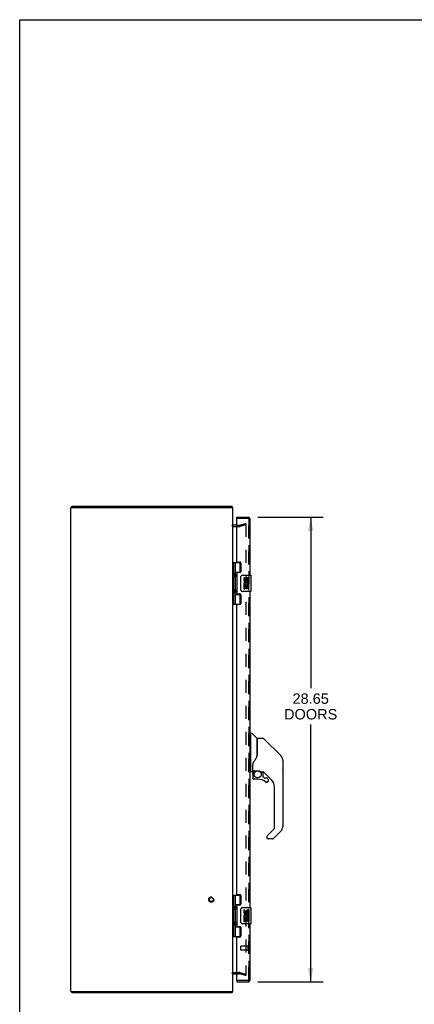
# Model space of a CAD drawing. Header units: inches. Extents: x 0 to 146, y 0 to 94.
# Tile 3 of 22: x 0 to 24, y 34 to 94. Entities that reach past the tile are written whole.
import ezdxf

# ---------------------------------------------------------------- set-up
doc = ezdxf.new("R2010")
doc.units = ezdxf.units.IN
doc.header["$LTSCALE"] = 8.008147
doc.header["$MEASUREMENT"] = 0
doc.linetypes.add('HIDDEN', pattern=[0.2, 0.1, -0.1])
doc.layers.get('0').update_dxf_attribs({"linetype": 'CONTINUOUS'})
for name, color, linetype in [('DEFAULT_2', 8, 'HIDDEN'), ('DIMENSIONS', 7, 'CONTINUOUS'), ('DOOR_ASSEMBLY_LEFT', 7, 'CONTINUOUS'), ('DOOR_ASSEMBLY_RIGHT', 7, 'CONTINUOUS')]:
    doc.layers.add(name, color=color, linetype=linetype)
doc.styles.get("Standard").update_dxf_attribs({"font": 'arial.ttf'})
doc.dimstyles.new('DIMSTYLE_1', dxfattribs={"dimtxt": 0.642365, "dimasz": 0.856486, "dimexe": 0.09, "dimexo": 0.07, "dimgap": 0.0375, "dimtad": 0, "dimtih": 1, "dimtoh": 1, "dimzin": 4, "dimdsep": 46, "dimtxsty": 'Standard', "dimblk": '_FILLED', "dimblk1": '_FILLED', "dimblk2": '_FILLED', "dimcen": 0.09, "dimadec": 3, "dimazin": 1, "dimtfac": 1, "dimtdec": 3, "dimtofl": 0, "dimtmove": 0, "dimatfit": 3, "dimldrblk": '_FILLED', "dimfxl": 0, "dimtolj": 1, "dimtzin": 4, "dimarcsym": 0})

# ---------------------------------------------------------------- blocks, each defined once
blk = doc.blocks.new('_FILLED')
at = {"color": 0, "linetype": 'ByBlock'}
blk.add_solid([(0, 0), (-1, 0.2), (-1, -0.2)], dxfattribs=at)
blk = doc.blocks.new('*D9')
at = {"layer": 'DIMENSIONS', "color": 2, "linetype": 'Continuous'}
for p, q in [((14.704, 63.54), (18.733, 63.54)), ((17.962, 63.54), (17.962, 52.996)), ((17.962, 34.89), (17.962, 50.748)), ((14.704, 34.89), (18.733, 34.89))]:
    blk.add_line(p, q, dxfattribs=at)
at = {"layer": 'DIMENSIONS', "color": 2, "linetype": 'Continuous', "xscale": 0.8564863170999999, "yscale": 0.8564863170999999, "zscale": 0.8564863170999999}
for p, rotation in [((17.962, 63.54), 90), ((17.962, 34.89), 270)]:
    blk.add_blockref('_FILLED', p, dxfattribs=dict(at, rotation=rotation))
at = {"layer": 'DIMENSIONS', "color": 2, "linetype": 'Continuous', "insert": (17.962, 52.675), "char_height": 0.6424, "width": 3.28585, "attachment_point": 2, "line_spacing_factor": 0.9}
blk.add_mtext('28.65\\PDOORS', dxfattribs=at)

msp = doc.modelspace()

# ---------------------------------------------------------------- linework, layer by layer
at = {"color": 7, "linetype": 'Continuous'}
for p, q in [((0, 0), (0, 94.213)), ((0, 94.213), (145.603, 94.213)), ((3.217, 64.14), (3.217, 64.215)), ((3.217, 34.29), (3.217, 34.215)), ((13.091, 34.29), (13.091, 34.215))]:
    msp.add_line(p, q, dxfattribs=at)
at = {"color": 3, "linetype": 'Continuous'}
for p, q in [((3.154, 34.29), (3.154, 64.14)), ((3.154, 64.14), (13.154, 64.14)), ((3.217, 64.215), (13.091, 64.215)), ((13.154, 34.29), (13.154, 64.14)), ((13.397, 63.04), (13.196, 63.04)), ((13.196, 35.39), (13.397, 35.39)), ((3.154, 34.29), (13.154, 34.29)), ((13.091, 34.215), (3.217, 34.215))]:
    msp.add_line(p, q, dxfattribs=at)
for points in [[(13.107, 64.196), (13.105, 64.201), (13.104, 64.203), (13.103, 64.205), (13.101, 64.207), (13.1, 64.209), (13.099, 64.21), (13.098, 64.212), (13.096, 64.213), (13.095, 64.214), (13.094, 64.214), (13.093, 64.215), (13.092, 64.215), (13.091, 64.215)], [(13.116, 64.184), (13.114, 64.186), (13.113, 64.188), (13.111, 64.19), (13.11, 64.192), (13.109, 64.194), (13.107, 64.196)], [(13.105, 34.229), (13.104, 34.227), (13.103, 34.225), (13.101, 34.223), (13.1, 34.221), (13.099, 34.22), (13.098, 34.218), (13.096, 34.217), (13.095, 34.216), (13.094, 34.216), (13.093, 34.215), (13.092, 34.215), (13.091, 34.215)], [(13.116, 34.246), (13.114, 34.244), (13.113, 34.242), (13.111, 34.24), (13.11, 34.238), (13.109, 34.236), (13.107, 34.234), (13.105, 34.229)]]:
    msp.add_lwpolyline(points, dxfattribs=at)
for centre, radius, start, end in [((13.037, 64.098), 0.117, 21.04207, 47.44308), ((13.196, 63.082), 0.042, 180, 270), ((13.196, 35.348), 0.042, 90, 180), ((13.037, 34.332), 0.117, 312.55692, 338.95793)]:
    msp.add_arc(centre, radius, start, end, dxfattribs=at)
at = {"layer": 'DEFAULT_2', "color": 8, "linetype": 'HIDDEN'}
for p, q in [((13.561, 63.041), (13.947, 63.144)), ((13.947, 63.144), (13.966, 63.072)), ((13.953, 63.139), (13.952, 63.139)), ((13.955, 63.138), (13.953, 63.139)), ((13.196, 62.965), (13.556, 62.965)), ((13.397, 63.04), (13.554, 63.04)), ((13.966, 63.072), (13.58, 62.968)), ((13.966, 63.124), (13.966, 35.306)), ((13.196, 35.465), (13.556, 35.465)), ((13.397, 35.39), (13.554, 35.39)), ((13.947, 35.286), (13.561, 35.389)), ((13.58, 35.462), (13.966, 35.358)), ((13.966, 35.358), (13.947, 35.286))]:
    msp.add_line(p, q, dxfattribs=at)
for points in [[(13.952, 63.139), (13.952, 63.139), (13.95, 63.139), (13.948, 63.138)], [(13.955, 63.138), (13.957, 63.138), (13.958, 63.137), (13.959, 63.137), (13.961, 63.136), (13.962, 63.134), (13.963, 63.133), (13.964, 63.132), (13.965, 63.13), (13.966, 63.129), (13.966, 63.127), (13.966, 63.125), (13.966, 63.124)], [(13.952, 35.291), (13.952, 35.291), (13.95, 35.291), (13.948, 35.292)], [(13.966, 35.306), (13.966, 35.305), (13.966, 35.303), (13.966, 35.301), (13.965, 35.3), (13.964, 35.298), (13.963, 35.297), (13.962, 35.296), (13.961, 35.294), (13.959, 35.293), (13.958, 35.293), (13.957, 35.292), (13.955, 35.292), (13.953, 35.291), (13.952, 35.291)]]:
    msp.add_lwpolyline(points, dxfattribs=at)
for radius in [0.164, 0.124]:
    msp.add_circle((11.829, 39.965), radius, dxfattribs=at)
for centre, radius, start, end in [((13.196, 63.082), 0.117, 213.09982, 270), ((13.554, 63.065), 0.025, 270, 285), ((13.554, 63.065), 0.1, 270, 285), ((13.196, 35.348), 0.117, 90, 146.90018), ((13.554, 35.365), 0.1, 75, 90), ((13.554, 35.365), 0.025, 75, 90)]:
    msp.add_arc(centre, radius, start, end, dxfattribs=at)
at = {"layer": 'DOOR_ASSEMBLY_LEFT', "color": 7, "linetype": 'Continuous'}
for p, q in [((13.397, 63.465), (13.397, 63.54)), ((13.417, 63.465), (13.397, 63.465)), ((13.154, 60.745), (13.638, 60.745)), ((13.193, 60.745), (13.193, 58.186)), ((13.292, 60.745), (13.292, 60.057)), ((13.612, 60.154), (13.612, 60.745)), ((13.292, 60.154), (13.638, 60.154)), ((13.581, 60.145), (13.581, 60.123)), ((13.581, 60.145), (13.632, 60.145)), ((13.292, 59.857), (13.292, 59.073)), ((13.308, 59.957), (13.308, 60.027)), ((13.308, 59.957), (13.308, 59.887)), ((13.308, 59.957), (13.308, 59.957)), ((13.657, 59.065), (13.657, 59.865)), ((13.757, 59.965), (14.267, 59.965)), ((13.832, 59.811), (13.832, 59.674)), ((13.895, 59.811), (13.832, 59.811)), ((13.895, 59.674), (13.895, 59.811)), ((13.96, 59.737), (13.96, 59.668)), ((14.021, 59.674), (14.021, 59.716)), ((14.084, 59.58), (14.084, 59.717)), ((14.084, 59.58), (14.144, 59.58)), ((14.144, 59.58), (14.144, 59.737)), ((14.282, 58.98), (14.282, 59.95)), ((13.308, 58.973), (13.308, 59.043)), ((13.308, 58.973), (13.308, 58.903)), ((13.308, 58.973), (13.308, 58.973)), ((14.267, 58.965), (13.757, 58.965)), ((13.832, 59.35), (13.832, 59.119)), ((13.85, 59.35), (13.832, 59.35)), ((13.832, 59.119), (13.895, 59.119)), ((13.885, 59.35), (13.912, 59.369)), ((13.885, 59.35), (14.144, 59.35)), ((13.895, 59.119), (13.895, 59.287)), ((13.895, 59.287), (13.96, 59.287)), ((13.96, 59.287), (13.96, 59.151)), ((13.96, 59.151), (14.021, 59.151)), ((14.021, 59.151), (14.021, 59.287)), ((14.021, 59.287), (14.084, 59.287)), ((14.076, 59.386), (14.134, 59.361)), ((14.084, 59.119), (14.084, 59.287)), ((14.084, 59.119), (14.144, 59.119)), ((14.144, 59.397), (14.144, 59.449)), ((14.144, 59.119), (14.144, 59.35)), ((13.292, 58.873), (13.292, 58.186)), ((13.292, 58.776), (13.638, 58.776)), ((13.581, 58.808), (13.581, 58.785)), ((13.632, 58.785), (13.581, 58.785)), ((13.612, 58.186), (13.612, 58.776)), ((13.154, 58.186), (13.638, 58.186)), ((14.261, 50.16), (14.222, 50.16)), ((14.261, 47.845), (14.261, 50.211)), ((14.269, 50.219), (14.324, 50.219)), ((14.646, 49.913), (14.351, 50.207)), ((14.655, 49.892), (14.655, 48.84)), ((14.663, 48.852), (14.663, 49.896)), ((15.024, 49.904), (14.671, 49.904)), ((15.08, 49.881), (16.122, 48.838)), ((14.662, 48.861), (14.641, 48.803)), ((15.817, 49.144), (15.817, 49.144)), ((16.123, 48.838), (15.822, 49.138)), ((16.189, 48.748), (16.19, 48.748)), ((14.379, 48.282), (14.379, 48.279)), ((14.379, 48.279), (14.379, 47.876)), ((14.379, 48.194), (14.38, 48.2)), ((14.38, 48.207), (14.381, 48.213)), ((14.38, 48.2), (14.38, 48.207)), ((14.381, 48.213), (14.382, 48.22)), ((14.382, 48.22), (14.384, 48.226)), ((14.388, 48.308), (14.387, 48.283)), ((14.387, 47.928), (14.387, 48.283)), ((16.238, 48.56), (16.238, 44.457)), ((16.245, 48.563), (16.245, 47.977)), ((14.261, 47.896), (14.222, 47.896)), ((14.34, 47.837), (14.269, 47.837)), ((14.383, 47.704), (14.383, 47.466)), ((14.385, 47.704), (14.394, 47.704)), ((14.394, 47.466), (14.385, 47.466)), ((14.407, 47.908), (14.702, 47.908)), ((14.506, 47.908), (14.441, 47.843)), ((14.446, 47.838), (14.444, 47.84)), ((14.449, 47.835), (14.446, 47.838)), ((14.698, 47.388), (14.462, 47.388)), ((14.899, 47.837), (14.975, 47.837)), ((15.013, 47.833), (15.013, 47.55)), ((15.017, 47.542), (15.088, 47.47)), ((15.553, 47.341), (15.058, 47.836)), ((15.097, 47.466), (15.249, 47.466)), ((15.328, 47.388), (15.328, 47.268)), ((15.258, 47.192), (15.249, 47.192)), ((15.326, 47.268), (15.317, 47.268)), ((15.326, 47.268), (15.326, 47.26)), ((15.726, 44.371), (15.726, 46.923)), ((15.253, 43.842), (15.253, 43.782)), ((15.271, 43.884), (15.703, 44.316)), ((16.122, 44.178), (15.67, 43.726)), ((15.614, 43.703), (15.332, 43.703)), ((13.154, 40.245), (13.638, 40.245)), ((13.193, 40.245), (13.193, 37.686)), ((13.292, 40.245), (13.292, 39.557)), ((13.612, 39.654), (13.612, 40.245)), ((13.292, 39.654), (13.638, 39.654)), ((13.308, 39.457), (13.308, 39.527)), ((13.581, 39.645), (13.632, 39.645)), ((13.581, 39.645), (13.581, 39.623)), ((13.757, 39.465), (14.267, 39.465)), ((13.292, 39.357), (13.292, 38.573)), ((13.308, 39.457), (13.308, 39.387)), ((13.308, 39.457), (13.308, 39.457)), ((13.657, 38.565), (13.657, 39.365)), ((13.895, 39.311), (13.832, 39.311)), ((13.832, 39.311), (13.832, 39.174)), ((13.885, 38.85), (13.912, 38.869)), ((13.895, 39.174), (13.895, 39.311)), ((13.96, 39.237), (13.96, 39.168)), ((14.021, 39.174), (14.021, 39.216)), ((14.076, 38.886), (14.134, 38.861)), ((14.084, 39.08), (14.084, 39.217)), ((14.084, 39.08), (14.144, 39.08)), ((14.144, 39.08), (14.144, 39.237)), ((14.144, 38.897), (14.144, 38.949)), ((14.282, 38.48), (14.282, 39.45)), ((13.292, 38.373), (13.292, 37.686)), ((13.292, 38.276), (13.638, 38.276)), ((13.308, 38.473), (13.308, 38.543)), ((13.308, 38.473), (13.308, 38.403)), ((13.308, 38.473), (13.308, 38.473)), ((13.581, 38.308), (13.581, 38.285)), ((13.632, 38.285), (13.581, 38.285)), ((13.612, 37.686), (13.612, 38.276)), ((14.267, 38.465), (13.757, 38.465)), ((13.85, 38.85), (13.832, 38.85)), ((13.832, 38.85), (13.832, 38.619)), ((13.832, 38.619), (13.895, 38.619)), ((13.885, 38.85), (14.144, 38.85)), ((13.895, 38.787), (13.96, 38.787)), ((13.895, 38.619), (13.895, 38.787)), ((13.96, 38.787), (13.96, 38.651)), ((13.96, 38.651), (14.021, 38.651)), ((14.021, 38.787), (14.084, 38.787)), ((14.021, 38.651), (14.021, 38.787)), ((14.084, 38.619), (14.084, 38.787)), ((14.084, 38.619), (14.144, 38.619)), ((14.144, 38.619), (14.144, 38.85)), ((13.154, 37.686), (13.638, 37.686)), ((13.397, 34.965), (13.417, 34.965)), ((13.397, 34.965), (13.397, 34.89))]:
    msp.add_line(p, q, dxfattribs=at)
at = {"layer": 'DOOR_ASSEMBLY_LEFT', "color": 3, "linetype": 'Continuous'}
for p, q in [((13.397, 63.54), (14.105, 63.54)), ((13.397, 60.807), (13.397, 63.445)), ((14.222, 59.965), (14.222, 63.423)), ((13.428, 60.776), (13.584, 60.776)), ((13.647, 60.713), (13.647, 60.186)), ((13.584, 60.123), (13.428, 60.123)), ((13.397, 60.092), (13.397, 58.839)), ((14.222, 39.465), (14.222, 58.965)), ((13.428, 58.808), (13.584, 58.808)), ((13.647, 58.745), (13.647, 58.218)), ((13.397, 40.307), (13.397, 58.124)), ((13.584, 58.155), (13.428, 58.155)), ((13.428, 40.276), (13.584, 40.276)), ((13.647, 40.213), (13.647, 39.686)), ((13.397, 39.592), (13.397, 38.339)), ((13.584, 39.623), (13.428, 39.623)), ((13.428, 38.308), (13.584, 38.308)), ((14.222, 35.007), (14.222, 38.465)), ((13.584, 37.655), (13.428, 37.655)), ((13.647, 38.245), (13.647, 37.718)), ((13.397, 34.985), (13.397, 37.624)), ((13.397, 34.89), (14.105, 34.89))]:
    msp.add_line(p, q, dxfattribs=at)
at = {"layer": 'DOOR_ASSEMBLY_LEFT', "color": 8, "linetype": 'HIDDEN'}
for p, q in [((14.105, 63.465), (13.417, 63.465)), ((14.147, 35.007), (14.147, 63.423)), ((13.647, 36.851), (13.647, 37.079)), ((14.104, 37.089), (13.657, 37.089)), ((14.104, 36.823), (14.104, 37.107)), ((14.104, 36.841), (13.657, 36.841)), ((14.105, 34.965), (13.417, 34.965))]:
    msp.add_line(p, q, dxfattribs=at)
at = {"layer": 'DOOR_ASSEMBLY_LEFT', "color": 7, "linetype": 'Continuous'}
for points in [[(13.292, 60.101), (13.293, 60.092), (13.295, 60.083), (13.298, 60.072), (13.302, 60.061), (13.306, 60.05), (13.311, 60.038), (13.316, 60.026), (13.32, 60.015), (13.325, 60.003), (13.329, 59.992), (13.332, 59.98), (13.333, 59.969), (13.334, 59.957), (13.333, 59.946), (13.332, 59.934), (13.329, 59.923), (13.325, 59.911), (13.321, 59.899), (13.316, 59.888), (13.311, 59.876), (13.306, 59.864), (13.302, 59.853), (13.298, 59.842), (13.295, 59.831), (13.293, 59.822), (13.292, 59.813)], [(13.657, 59.865), (13.657, 59.871), (13.658, 59.878), (13.659, 59.884), (13.66, 59.89), (13.662, 59.895), (13.664, 59.901)], [(13.292, 59.117), (13.293, 59.108), (13.295, 59.099), (13.298, 59.088), (13.302, 59.077), (13.306, 59.066), (13.311, 59.054), (13.316, 59.042), (13.32, 59.031), (13.325, 59.019), (13.329, 59.008), (13.332, 58.996), (13.333, 58.985), (13.334, 58.973), (13.333, 58.962), (13.332, 58.95), (13.329, 58.939), (13.325, 58.927), (13.321, 58.915), (13.316, 58.904), (13.311, 58.892), (13.306, 58.88), (13.302, 58.869), (13.298, 58.858), (13.295, 58.847), (13.293, 58.838), (13.292, 58.829)], [(13.664, 59.029), (13.662, 59.035), (13.66, 59.04), (13.659, 59.046), (13.658, 59.052), (13.657, 59.059), (13.657, 59.065)], [(15.08, 49.881), (15.072, 49.888), (15.063, 49.893), (15.054, 49.898), (15.044, 49.901), (15.034, 49.903), (15.024, 49.904)], [(14.641, 48.803), (14.611, 48.735), (14.575, 48.664), (14.533, 48.592), (14.486, 48.519), (14.44, 48.454)], [(14.655, 49.028), (14.657, 49.028), (14.659, 49.026), (14.661, 49.025), (14.662, 49.024), (14.663, 49.022), (14.663, 49.021)], [(16.23, 48.637), (16.223, 48.667), (16.209, 48.707), (16.191, 48.745), (16.169, 48.781), (16.144, 48.815), (16.123, 48.838)], [(14.379, 48.286), (14.379, 48.284), (14.379, 48.282)], [(14.384, 48.226), (14.385, 48.23), (14.386, 48.234), (14.387, 48.237), (14.387, 48.239)], [(14.44, 48.454), (14.43, 48.438), (14.415, 48.409), (14.402, 48.377), (14.393, 48.343), (14.388, 48.308)], [(14.385, 47.704), (14.386, 47.719), (14.388, 47.734), (14.391, 47.749), (14.395, 47.764), (14.4, 47.778), (14.407, 47.792), (14.414, 47.806), (14.423, 47.818), (14.432, 47.83), (14.442, 47.842)], [(14.462, 47.39), (14.453, 47.39), (14.445, 47.392), (14.437, 47.394), (14.429, 47.397), (14.421, 47.402), (14.414, 47.407), (14.408, 47.412), (14.402, 47.419), (14.397, 47.426), (14.393, 47.433), (14.39, 47.441), (14.387, 47.449), (14.386, 47.458), (14.385, 47.466)], [(14.449, 47.835), (14.439, 47.825), (14.43, 47.813), (14.422, 47.801), (14.415, 47.788), (14.409, 47.775), (14.404, 47.761), (14.4, 47.747), (14.397, 47.733), (14.395, 47.719), (14.394, 47.704)], [(14.394, 47.466), (14.395, 47.459), (14.396, 47.451), (14.398, 47.444), (14.401, 47.437), (14.405, 47.43), (14.409, 47.424), (14.414, 47.419), (14.42, 47.413), (14.426, 47.409), (14.433, 47.405), (14.44, 47.403), (14.447, 47.4), (14.454, 47.399), (14.462, 47.399)], [(14.444, 47.84), (14.444, 47.84), (14.443, 47.841), (14.443, 47.841), (14.442, 47.842)], [(14.462, 47.39), (14.462, 47.39), (14.462, 47.391), (14.462, 47.391), (14.462, 47.392), (14.462, 47.394), (14.462, 47.395), (14.462, 47.399)], [(14.702, 47.908), (14.705, 47.908), (14.719, 47.908), (14.732, 47.907), (14.745, 47.905), (14.758, 47.902), (14.77, 47.899), (14.781, 47.896), (14.792, 47.892), (14.802, 47.888), (14.811, 47.884), (14.82, 47.88), (14.828, 47.876), (14.835, 47.872), (14.842, 47.868), (14.848, 47.864), (14.854, 47.861), (14.859, 47.858), (14.863, 47.855), (14.871, 47.849)], [(14.871, 47.849), (14.875, 47.847), (14.878, 47.845), (14.881, 47.843), (14.884, 47.842), (14.887, 47.84), (14.889, 47.839), (14.893, 47.838), (14.897, 47.837)], [(15.249, 47.192), (15.241, 47.192), (15.232, 47.194), (15.223, 47.196), (15.215, 47.2), (15.208, 47.204), (15.201, 47.209)], [(15.206, 47.216), (15.213, 47.211), (15.219, 47.208), (15.226, 47.205), (15.234, 47.202), (15.241, 47.201), (15.249, 47.2), (15.256, 47.201), (15.264, 47.202), (15.271, 47.204), (15.278, 47.207), (15.285, 47.211), (15.291, 47.215), (15.297, 47.22), (15.302, 47.226), (15.307, 47.232), (15.311, 47.239), (15.314, 47.246), (15.316, 47.253), (15.317, 47.261), (15.317, 47.268)], [(15.326, 47.26), (15.324, 47.251), (15.322, 47.243), (15.319, 47.235), (15.314, 47.228), (15.309, 47.22), (15.304, 47.214), (15.297, 47.208), (15.29, 47.203), (15.283, 47.199), (15.275, 47.196), (15.266, 47.194), (15.258, 47.192)], [(15.271, 43.884), (15.27, 43.883), (15.27, 43.883), (15.269, 43.882), (15.268, 43.881), (15.267, 43.88), (15.266, 43.879)], [(13.292, 39.601), (13.293, 39.592), (13.295, 39.583), (13.298, 39.572), (13.302, 39.561), (13.306, 39.55), (13.311, 39.538), (13.316, 39.526), (13.32, 39.515), (13.325, 39.503), (13.329, 39.492), (13.332, 39.48), (13.333, 39.469), (13.334, 39.457), (13.333, 39.446), (13.332, 39.434), (13.329, 39.423), (13.325, 39.411), (13.321, 39.399), (13.316, 39.388), (13.311, 39.376), (13.306, 39.364), (13.302, 39.353), (13.298, 39.342), (13.295, 39.331), (13.293, 39.322), (13.292, 39.313)], [(13.657, 39.365), (13.657, 39.371), (13.658, 39.378), (13.659, 39.384), (13.66, 39.39), (13.662, 39.395), (13.664, 39.401)], [(13.292, 38.617), (13.293, 38.608), (13.295, 38.599), (13.298, 38.588), (13.302, 38.577), (13.306, 38.566), (13.311, 38.554), (13.316, 38.542), (13.32, 38.531), (13.325, 38.519), (13.329, 38.508), (13.332, 38.496), (13.333, 38.485), (13.334, 38.473), (13.333, 38.462), (13.332, 38.45), (13.329, 38.439), (13.325, 38.427), (13.321, 38.415), (13.316, 38.404), (13.311, 38.392), (13.306, 38.38), (13.302, 38.369), (13.298, 38.358), (13.295, 38.347), (13.293, 38.338), (13.292, 38.329)], [(13.664, 38.529), (13.662, 38.535), (13.66, 38.54), (13.659, 38.546), (13.658, 38.552), (13.657, 38.559), (13.657, 38.565)]]:
    msp.add_lwpolyline(points, dxfattribs=at)
msp.add_circle((14.698, 47.683), 0.217, dxfattribs=at)
at = {"layer": 'DOOR_ASSEMBLY_LEFT', "color": 3, "linetype": 'Continuous'}
for centre, radius, start, end in [((13.417, 63.445), 0.02, 90, 180), ((14.105, 63.423), 0.117, 0, 90), ((13.428, 60.807), 0.031, 180, 270), ((13.584, 60.713), 0.063, 0, 90), ((13.428, 60.092), 0.031, 90, 180), ((13.584, 60.186), 0.063, 270, 360), ((13.428, 58.839), 0.031, 180, 270), ((13.584, 58.745), 0.063, 0, 90), ((13.428, 58.124), 0.031, 90, 180), ((13.584, 58.218), 0.063, 270, 360), ((13.428, 40.307), 0.031, 180, 270), ((13.584, 40.213), 0.063, 0, 90), ((13.428, 39.592), 0.031, 90, 180), ((13.584, 39.686), 0.063, 270, 360), ((13.428, 38.339), 0.031, 180, 270), ((13.584, 38.245), 0.063, 0, 90), ((13.428, 37.624), 0.031, 90, 180), ((13.584, 37.718), 0.063, 270, 360), ((13.417, 34.985), 0.02, 180, 270), ((14.105, 35.007), 0.117, 270, 360)]:
    msp.add_arc(centre, radius, start, end, dxfattribs=at)
at = {"layer": 'DOOR_ASSEMBLY_LEFT', "color": 8, "linetype": 'HIDDEN'}
for centre, radius, start, end in [((14.105, 63.423), 0.042, 0, 90), ((13.657, 37.079), 0.01, 90, 180), ((14.125, 37.107), 0.0215, 360, 180), ((13.657, 36.851), 0.01, 180, 270), ((14.125, 36.823), 0.0215, 180, 0), ((14.105, 35.007), 0.042, 270, 360)]:
    msp.add_arc(centre, radius, start, end, dxfattribs=at)
at = {"layer": 'DOOR_ASSEMBLY_LEFT', "color": 7, "linetype": 'Continuous'}
for centre, radius, start, end in [((13.218, 60.027), 0.09, 0, 35.18775), ((13.218, 59.887), 0.09, 324.81225, 360), ((13.757, 59.865), 0.1, 90, 158.79459), ((13.926, 59.674), 0.0943, 180, 360), ((13.989, 59.423), 0.157, 9.70314, 161.87913), ((13.926, 59.674), 0.0314, 180, 261.22946), ((13.989, 59.423), 0.0943, 336.59665, 215.11217), ((13.926, 59.679), 0.0362, 263.42855, 341.76278), ((14.052, 59.717), 0.0943, 71.72667, 167.43379), ((14.052, 59.717), 0.0314, 0, 180.04847), ((14.052, 59.717), 0.0943, 12.54017, 71.70103), ((14.267, 59.95), 0.015, 0, 90), ((13.218, 59.043), 0.09, 0, 35.18775), ((13.218, 58.903), 0.09, 324.81225, 360), ((13.757, 59.065), 0.1, 201.20502, 270), ((13.986, 59.423), 0.154, 161.41988, 206.19629), ((13.989, 59.423), 0.157, 205.73705, 207.8532), ((13.989, 59.423), 0.157, 336.59665, 350.29686), ((14.267, 58.98), 0.015, 270, 360), ((14.269, 50.211), 0.00787, 90, 180), ((14.324, 50.18), 0.0394, 45, 90), ((14.625, 49.892), 0.0295, 0, 45), ((14.671, 49.896), 0.00787, 90, 180), ((14.643, 49.722), 0.0197, 306.99405, 360), ((15.844, 48.56), 0.394, 20.94788, 45), ((15.844, 48.56), 0.394, 0, 11.2904), ((16.225, 48.563), 0.0197, 0, 51.78012), ((16.225, 47.977), 0.0197, 310.21786, 360), ((14.269, 47.845), 0.00787, 180, 270), ((14.34, 47.876), 0.0394, 270, 360), ((14.58, 47.704), 0.197, 135, 180), ((14.462, 47.466), 0.0787, 180, 270), ((14.407, 47.928), 0.0197, 180, 270), ((14.698, 46.6), 0.787, 50.4788, 90), ((14.975, 47.64), 0.197, 50.64978, 90), ((15.025, 47.55), 0.0118, 180, 225), ((15.097, 47.478), 0.0118, 225, 270), ((15.249, 47.388), 0.0787, 0, 90), ((15.249, 47.268), 0.0787, 230.4788, 360), ((15.135, 46.923), 0.591, 0, 45), ((15.647, 44.371), 0.0787, 315, 360), ((15.844, 44.457), 0.394, 315, 360), ((15.312, 43.842), 0.0591, 141.13263, 180), ((15.332, 43.782), 0.0787, 180, 270), ((15.614, 43.782), 0.0787, 270, 315), ((13.218, 39.527), 0.09, 0, 35.18775), ((13.757, 39.365), 0.1, 90, 158.79459), ((14.267, 39.45), 0.015, 0, 90), ((13.218, 39.387), 0.09, 324.81225, 360), ((13.926, 39.174), 0.0943, 180, 360), ((13.986, 38.923), 0.154, 161.41988, 206.19629), ((13.989, 38.923), 0.157, 9.70314, 161.87913), ((13.989, 38.923), 0.157, 205.73705, 207.8532), ((13.926, 39.174), 0.0314, 180, 261.22946), ((13.989, 38.923), 0.0943, 336.59665, 215.11217), ((13.926, 39.179), 0.0362, 263.42855, 341.76278), ((14.052, 39.217), 0.0943, 71.72667, 167.43379), ((14.052, 39.217), 0.0314, 0, 180.04847), ((14.052, 39.217), 0.0943, 12.54017, 71.70103), ((13.989, 38.923), 0.157, 336.59665, 350.29686), ((13.218, 38.543), 0.09, 0, 35.18775), ((13.218, 38.403), 0.09, 324.81225, 360), ((13.757, 38.565), 0.1, 201.20502, 270), ((14.267, 38.48), 0.015, 270, 360)]:
    msp.add_arc(centre, radius, start, end, dxfattribs=at)
for centre in [(13.381, 59.957), (13.381, 58.973), (13.381, 39.457), (13.381, 38.473)]:
    msp.add_ellipse(centre, major_axis=(0, 0.188), ratio=0.5625, start_param=1.007189, end_param=2.134404, dxfattribs=at)
at = {"layer": 'DOOR_ASSEMBLY_RIGHT', "color": 8, "linetype": 'HIDDEN'}
for p, q in [((14.105, 63.465), (13.417, 63.465)), ((14.147, 63.423), (14.147, 35.007)), ((14.105, 34.965), (13.417, 34.965))]:
    msp.add_line(p, q, dxfattribs=at)
for centre, start, end in [((14.105, 63.423), 0, 90), ((14.105, 35.007), 270, 360)]:
    msp.add_arc(centre, 0.042, start, end, dxfattribs=at)

# ---------------------------------------------------------------- dimensions: what is measured, and where the dimension line sits
at = {"layer": 'DIMENSIONS', "color": 2, "linetype": 'Continuous'}
dim = msp.add_linear_dim(base=(17.962, 63.54), p1=(14.634, 34.89), p2=(14.634, 63.54), angle=90, text='<>\\PDOORS', dimstyle='DIMSTYLE_1', dxfattribs=at)
dim.commit()
dim.dimension.update_dxf_attribs({"geometry": '*D9', "text_midpoint": (17.962, 51.872), "dimtype": 160})

doc.saveas('drawing.dxf')
